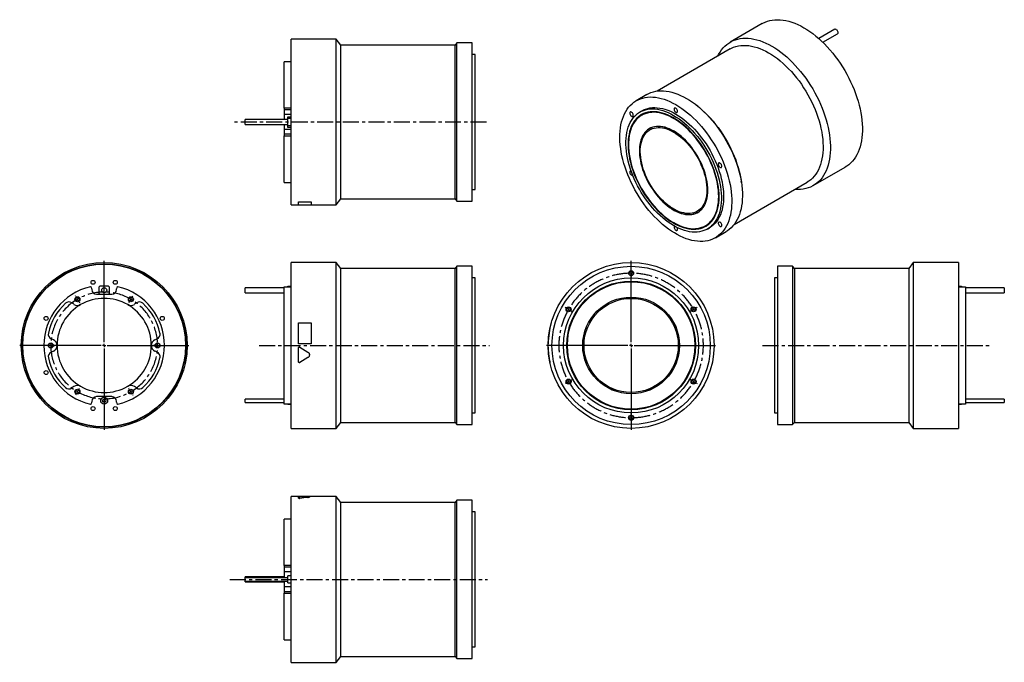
# Model space of a CAD drawing. Extents: x 74 to 1641, y 77 to 1100.
import ezdxf

# ---------------------------------------------------------------- set-up
doc = ezdxf.new("R2010")
doc.units = 0
doc.header["$LTSCALE"] = 2
doc.header["$MEASUREMENT"] = 0
doc.linetypes.add('CENTERX2', pattern=[20.32, 12.7, -2.54, 2.54, -2.54])
doc.layers.get('0').update_dxf_attribs({"linetype": 'CONTINUOUS'})

# ---------------------------------------------------------------- blocks, each defined once
blk = doc.blocks.new('SW_CENTERMARKSYMBOL_0')
at = {"color": 0, "linetype": 'Continuous'}
for p, q in [((0, 5), (0, 134.5)), ((-5, 0), (-134.5, 0)), ((0, 0), (-2.5, 0)), ((0, 0), (0, 2.5)), ((0, 0), (0, -2.5)), ((0, 0), (2.5, 0)), ((5, 0), (134.5, 0)), ((0, -5), (0, -134.5))]:
    blk.add_line(p, q, dxfattribs=at)
blk = doc.blocks.new('SW_CENTERMARKSYMBOL_1')
at = {"color": 6, "linetype": 'Continuous'}
for p, q in [((-2.5, 4.3), (-3.2, 5.6)), ((0, 0), (-1.2, 2.2)), ((0, 0), (1.2, -2.2)), ((85, 0), (83.8, -2.2)), ((85, 0), (86.2, 2.2)), ((87.5, 4.3), (88.3, 5.6)), ((2.5, -4.3), (3.2, -5.6)), ((82.5, -4.3), (81.8, -5.6)), ((-47.5, -73.6), (-49, -73.6)), ((-42.5, -73.6), (-45, -73.6)), ((-42.5, -73.6), (-40, -73.6)), ((-37.5, -73.6), (-36, -73.6)), ((122.5, -73.6), (121, -73.6)), ((127.5, -73.6), (125, -73.6)), ((127.5, -73.6), (130, -73.6)), ((132.5, -73.6), (134, -73.6)), ((-2.5, -151.6), (-3.2, -152.9)), ((0, -147.2), (-1.2, -149.4)), ((0, -147.2), (1.2, -145.1)), ((2.5, -142.9), (3.2, -141.6)), ((82.5, -142.9), (81.8, -141.6)), ((85, -147.2), (83.8, -145.1)), ((85, -147.2), (86.2, -149.4)), ((87.5, -151.6), (88.3, -152.9))]:
    blk.add_line(p, q, dxfattribs=at)
for start, end in [(118.3148, 120), (60, 61.6852), (120, 121.6852), (58.3148, 60), (178.3148, 180), (180, 181.6852), (0, 1.6852), (358.3148, 0), (238.3148, 240), (240, 241.6852), (298.3148, 300), (300, 301.6852)]:
    blk.add_arc((42.5, -73.6), 85, start, end, dxfattribs=at)
at = {"color": 6, "linetype": 'CENTERX2'}
for start, end in [(63.3703, 116.6297), (123.3703, 176.6297), (3.3703, 56.6297), (183.3703, 236.6297), (303.3703, 356.6297), (243.3703, 296.6297)]:
    blk.add_arc((42.5, -73.6), 85, start, end, dxfattribs=at)
blk = doc.blocks.new('SW_CENTERMARKSYMBOL_5')
at = {"color": 0, "linetype": 'Continuous'}
for p, q in [((0, 5), (0, 134.5)), ((-5, 0), (-134.5, 0)), ((0, 0), (-2.5, 0)), ((0, 0), (0, 2.5)), ((0, 0), (0, -2.5)), ((0, 0), (2.5, 0)), ((5, 0), (134.5, 0)), ((0, -5), (0, -134.5))]:
    blk.add_line(p, q, dxfattribs=at)
blk = doc.blocks.new('SW_CENTERMARKSYMBOL_6')
at = {"color": 6, "linetype": 'Continuous'}
for p, q in [((0, 5), (0, 6.5)), ((0, 0), (0, 2.5)), ((0, 0), (0, -2.5)), ((0, -5), (0, -6.5)), ((-103.9, -55), (-105.2, -54.2)), ((-99.6, -57.5), (-101.8, -56.2)), ((-99.6, -57.5), (-97.4, -58.8)), ((-95.3, -60), (-94, -60.8)), ((95.3, -60), (94, -60.8)), ((99.6, -57.5), (97.4, -58.8)), ((99.6, -57.5), (101.8, -56.2)), ((103.9, -55), (105.2, -54.2)), ((-99.6, -172.5), (-97.4, -171.2)), ((-95.3, -170), (-94, -169.2)), ((95.3, -170), (94, -169.2)), ((99.6, -172.5), (97.4, -171.2)), ((-103.9, -175), (-105.2, -175.8)), ((-99.6, -172.5), (-101.8, -173.8)), ((99.6, -172.5), (101.8, -173.8)), ((103.9, -175), (105.2, -175.8)), ((0, -225), (0, -223.5)), ((0, -230), (0, -227.5)), ((0, -230), (0, -232.5)), ((0, -235), (0, -236.5))]:
    blk.add_line(p, q, dxfattribs=at)
for start, end in [(90, 91.2456), (88.7544, 90), (150, 151.2456), (148.7544, 150), (30, 31.2456), (28.7544, 30), (208.7544, 210), (330, 331.2456), (210, 211.2456), (328.7544, 330), (268.7544, 270), (270, 271.2456)]:
    blk.add_arc((0, -115), 115, start, end, dxfattribs=at)
at = {"color": 6, "linetype": 'CENTERX2'}
for start, end in [(92.4911, 147.5089), (32.4911, 87.5089), (152.4911, 207.5089), (332.4911, 27.5089), (212.4911, 267.5089), (272.4911, 327.5089)]:
    blk.add_arc((0, -115), 115, start, end, dxfattribs=at)

msp = doc.modelspace()

# ---------------------------------------------------------------- linework, layer by layer
at = {"color": 7, "linetype": 'Continuous'}
for p, q in [((1256.3, 1093.6), (1205.4, 1064.2)), ((1371.9, 1084.4), (1346.3, 1069.6)), ((578.3, 1068.8), (506.3, 1068.8)), ((506.3, 936.8), (506.3, 1068.8)), ((585.3, 1059.3), (578.3, 1068.8)), ((578.3, 936.8), (578.3, 1068.8)), ((1352.4, 1063.9), (1375.9, 1077.4)), ((767.3, 1059.3), (585.3, 1059.3)), ((585.3, 936.8), (585.3, 1059.3)), ((770.3, 1062.8), (767.3, 1059.3)), ((767.3, 936.8), (767.3, 1059.3)), ((794.3, 1062.8), (770.3, 1062.8)), ((770.3, 936.8), (770.3, 1062.8)), ((794.3, 936.8), (794.3, 1062.8)), ((1205.2, 1053.1), (1089.1, 986.1)), ((799.3, 1044.3), (794.3, 1044.3)), ((799.3, 936.8), (799.3, 1044.3)), ((506.3, 1032.8), (495.3, 1032.8)), ((495.3, 958.7), (495.3, 1032.8)), ((1072.6, 980.6), (1055.6, 970.8)), ((506.3, 958.7), (495.3, 958.7)), ((495.3, 958.7), (495.3, 956.3)), ((506.3, 956.3), (495.3, 956.3)), ((495.3, 956.3), (495.3, 948.8)), ((1153.7, 961.8), (1152, 963.2)), ((501.3, 940.8), (433.3, 940.8)), ((433.3, 936.8), (433.3, 940.8)), ((506.3, 948.8), (495.3, 948.8)), ((495.3, 948.8), (495.3, 940.8)), ((501.3, 945.3), (506.3, 945.3)), ((501.3, 942.3), (501.3, 945.3)), ((506.3, 942.3), (501.3, 942.3)), ((501.3, 931.3), (501.3, 942.3)), ((1064.9, 954.8), (1061.4, 952.7)), ((1065.1, 948), (1064.4, 947.5)), ((433.3, 932.8), (433.3, 936.8)), ((433.3, 932.8), (501.3, 932.8)), ((495.3, 932.8), (495.3, 924.8)), ((506.3, 924.8), (495.3, 924.8)), ((495.3, 924.8), (495.3, 917.3)), ((501.3, 931.3), (506.3, 931.3)), ((501.3, 928.3), (501.3, 931.3)), ((506.3, 928.3), (501.3, 928.3)), ((506.3, 804.8), (506.3, 936.8)), ((578.3, 804.8), (578.3, 936.8)), ((585.3, 814.3), (585.3, 936.8)), ((767.3, 814.3), (767.3, 936.8)), ((770.3, 810.8), (770.3, 936.8)), ((794.3, 810.8), (794.3, 936.8)), ((799.3, 829.3), (799.3, 936.8)), ((1077.4, 926.6), (1076.7, 926.2)), ((506.3, 917.3), (495.3, 917.3)), ((495.3, 917.3), (495.3, 914.8)), ((495.3, 914.8), (506.3, 914.8)), ((495.3, 840.8), (495.3, 914.8)), ((1337.4, 835.5), (1388.3, 864.9)), ((495.3, 840.8), (506.3, 840.8)), ((1211.6, 773.9), (1327.7, 840.9)), ((1223.2, 839.8), (1222.9, 841.9)), ((794.3, 829.3), (799.3, 829.3)), ((506.3, 804.8), (518.3, 804.8)), ((518.3, 809.8), (538.3, 809.8)), ((518.3, 809.8), (518.3, 809.7)), ((518.3, 804.7), (518.3, 809.7)), ((518.3, 809.7), (538.3, 809.7)), ((538.3, 804.7), (518.3, 804.7)), ((538.3, 809.8), (538.3, 809.7)), ((538.3, 809.7), (538.3, 804.7)), ((538.3, 804.8), (578.3, 804.8)), ((578.3, 804.8), (585.3, 814.3)), ((585.3, 814.3), (767.3, 814.3)), ((767.3, 814.3), (770.3, 810.8)), ((770.3, 810.8), (794.3, 810.8)), ((1153.6, 793), (1154.3, 793.5)), ((1165.8, 771.7), (1166.6, 772.1)), ((1168.8, 766.5), (1172.4, 768.6)), ((1181.6, 752.6), (1198.6, 762.4)), ((578.3, 713.1), (506.3, 713.1)), ((506.3, 449.1), (506.3, 713.1)), ((585.3, 703.6), (578.3, 713.1)), ((578.3, 449.1), (578.3, 713.1)), ((770.3, 707.1), (767.3, 703.6)), ((794.3, 707.1), (770.3, 707.1)), ((770.3, 455.1), (770.3, 707.1)), ((794.3, 455.1), (794.3, 707.1)), ((1304.5, 707.1), (1280.5, 707.1)), ((1280.5, 707.1), (1280.5, 455.1)), ((1307.5, 703.6), (1304.5, 707.1)), ((1304.5, 707.1), (1304.5, 455.1)), ((1496.5, 713.1), (1489.5, 703.6)), ((1568.5, 713.1), (1496.5, 713.1)), ((1496.5, 713.1), (1496.5, 449.1)), ((1568.5, 713.1), (1568.5, 449.1)), ((767.3, 703.6), (585.3, 703.6)), ((585.3, 458.6), (585.3, 703.6)), ((767.3, 458.6), (767.3, 703.6)), ((1489.5, 703.6), (1307.5, 703.6)), ((1307.5, 703.6), (1307.5, 458.6)), ((1489.5, 703.6), (1489.5, 458.6)), ((214.3, 675.6), (203.3, 675.6)), ((495.3, 674.6), (506.3, 674.6)), ((495.3, 487.7), (495.3, 674.6)), ((501.3, 675.6), (506.3, 675.6)), ((501.3, 674.6), (501.3, 675.6)), ((799.3, 688.6), (794.3, 688.6)), ((799.3, 473.6), (799.3, 688.6)), ((1280.5, 688.6), (1275.5, 688.6)), ((1275.5, 688.6), (1275.5, 473.6)), ((1568.5, 675.6), (1573.5, 675.6)), ((1568.5, 674.6), (1579.5, 674.6)), ((1573.5, 675.6), (1573.5, 674.6)), ((1579.5, 674.6), (1579.5, 487.7)), ((189.3, 671.2), (189.3, 670.1)), ((196.8, 662.6), (220.8, 662.6)), ((200.3, 672.6), (200.3, 665.6)), ((217.3, 665.6), (217.3, 672.6)), ((228.3, 670.1), (228.3, 671.2)), ((495.3, 673.1), (433.3, 673.1)), ((433.3, 665.1), (433.3, 673.1)), ((433.3, 665.1), (495.3, 665.1)), ((1641.5, 673.1), (1579.5, 673.1)), ((1579.5, 665.1), (1641.5, 665.1)), ((1641.5, 673.1), (1641.5, 665.1)), ((160.5, 646.6), (157.4, 648.8)), ((260.3, 648.8), (257.1, 646.6)), ((335.8, 617.1), (335.9, 617.1)), ((518.3, 583.6), (518.3, 617.1)), ((518.3, 617.1), (538.3, 617.1)), ((538.3, 617.1), (538.3, 583.6)), ((920.5, 617.1), (920.4, 617.1)), ((128, 590.2), (124.5, 591.8)), ((293.2, 591.8), (289.7, 590.2)), ((340.8, 583.6), (340.9, 583.6)), ((538.3, 583.6), (518.3, 583.6)), ((538.3, 583.6), (518.3, 583.6)), ((518.3, 583.6), (518.3, 583.6)), ((538.3, 583.6), (538.3, 583.6)), ((915.5, 583.6), (915.4, 583.6)), ((128, 572), (124.5, 570.4)), ((293.2, 570.4), (289.7, 572)), ((340.8, 577.4), (340.9, 577.4)), ((518.3, 577.4), (518.3, 577.4)), ((518.3, 554.8), (518.3, 577.4)), ((520.1, 578.4), (520.1, 578.4)), ((520.1, 578.4), (533.1, 570.5)), ((520.1, 578.4), (533.1, 570.5)), ((533.1, 570.5), (533.1, 570.5)), ((915.5, 578.4), (915.4, 578.4)), ((915.9, 570.5), (915.8, 570.5)), ((338.2, 554.8), (338.3, 554.8)), ((533.1, 561.8), (520.1, 553.8)), ((916.9, 561.8), (916.8, 561.8)), ((918.3, 553.8), (918.2, 553.8)), ((160.5, 515.7), (157.4, 513.4)), ((260.3, 513.4), (257.1, 515.7)), ((189.3, 492.1), (189.3, 491)), ((220.8, 499.6), (196.8, 499.6)), ((228.3, 491), (228.3, 492.1)), ((495.3, 495.8), (433.3, 495.8)), ((433.3, 490.5), (433.3, 495.8)), ((433.3, 490.5), (495.3, 490.5)), ((506.3, 487.7), (495.3, 487.7)), ((501.3, 487.6), (501.3, 487.7)), ((501.3, 487.6), (506.3, 487.6)), ((1579.5, 487.7), (1568.5, 487.7)), ((1568.5, 487.6), (1573.5, 487.6)), ((1573.5, 487.7), (1573.5, 487.6)), ((1641.5, 495.8), (1579.5, 495.8)), ((1579.5, 490.5), (1641.5, 490.5)), ((1641.5, 495.8), (1641.5, 490.5)), ((794.3, 473.6), (799.3, 473.6)), ((1275.5, 473.6), (1280.5, 473.6)), ((578.3, 449.1), (585.3, 458.6)), ((585.3, 458.6), (767.3, 458.6)), ((767.3, 458.6), (770.3, 455.1)), ((770.3, 455.1), (794.3, 455.1)), ((1280.5, 455.1), (1304.5, 455.1)), ((1304.5, 455.1), (1307.5, 458.6)), ((1307.5, 458.6), (1489.5, 458.6)), ((1489.5, 458.6), (1496.5, 449.1)), ((506.3, 449.1), (578.3, 449.1)), ((1496.5, 449.1), (1568.5, 449.1)), ((518.3, 340.6), (506.3, 340.6)), ((506.3, 76.6), (506.3, 340.6)), ((518.3, 338.1), (518.3, 340.7)), ((538.3, 340.7), (518.3, 340.7)), ((518.3, 338), (518.3, 338.1)), ((520.1, 337.8), (520.1, 337.9)), ((578.3, 340.6), (524.1, 340.6)), ((533.1, 339.2), (533.1, 339.3)), ((538.3, 340.6), (538.3, 340.7)), ((585.3, 331.1), (578.3, 340.6)), ((578.3, 76.6), (578.3, 340.6)), ((767.3, 331.1), (585.3, 331.1)), ((585.3, 86.1), (585.3, 331.1)), ((770.3, 334.6), (767.3, 331.1)), ((767.3, 86.1), (767.3, 331.1)), ((794.3, 334.6), (770.3, 334.6)), ((770.3, 82.6), (770.3, 334.6)), ((794.3, 82.6), (794.3, 334.6)), ((799.3, 316.1), (794.3, 316.1)), ((799.3, 101.1), (799.3, 316.1)), ((506.3, 304.6), (495.3, 304.6)), ((495.3, 230.6), (495.3, 304.6)), ((506.3, 230.6), (495.3, 230.6)), ((495.3, 230.6), (495.3, 228.1)), ((506.3, 228.1), (495.3, 228.1)), ((495.3, 228.1), (495.3, 220.6)), ((506.3, 220.6), (495.3, 220.6)), ((495.3, 220.6), (495.3, 211.3)), ((495.3, 212.6), (433.3, 212.6)), ((433.3, 211.3), (433.3, 212.6)), ((501.3, 211.3), (433.3, 211.3)), ((433.3, 206), (433.3, 211.3)), ((433.3, 206), (501.3, 206)), ((433.3, 204.6), (433.3, 206)), ((433.3, 204.6), (495.3, 204.6)), ((495.3, 206), (495.3, 196.6)), ((506.3, 214.1), (501.3, 214.1)), ((501.3, 203.1), (501.3, 214.1)), ((506.3, 196.6), (495.3, 196.6)), ((495.3, 196.6), (495.3, 189.1)), ((506.3, 189.1), (495.3, 189.1)), ((495.3, 189.1), (495.3, 186.7)), ((501.3, 203.1), (506.3, 203.1)), ((495.3, 112.6), (495.3, 186.7)), ((495.3, 186.7), (506.3, 186.7)), ((495.3, 112.6), (506.3, 112.6)), ((794.3, 101.1), (799.3, 101.1)), ((578.3, 76.6), (585.3, 86.1)), ((585.3, 86.1), (767.3, 86.1)), ((767.3, 86.1), (770.3, 82.6)), ((770.3, 82.6), (794.3, 82.6)), ((506.3, 76.6), (578.3, 76.6))]:
    msp.add_line(p, q, dxfattribs=at)
at = {"color": 6, "linetype": 'CENTERX2'}
for p, q in [((817.3, 936.8), (413.9, 936.8)), ((455.4, 581.1), (822.2, 581.1)), ((1256.7, 581.1), (1621.8, 581.1)), ((409, 208.6), (819.1, 208.6))]:
    msp.add_line(p, q, dxfattribs=at)
at = {"color": 7, "linetype": 'Continuous'}
for points in [[(1256.3, 1093.6), (1257.1, 1094), (1260.7, 1095.8), (1264.4, 1097.2), (1268.2, 1098.3), (1272.2, 1099.1), (1276.3, 1099.6), (1280.6, 1099.7), (1284.9, 1099.6), (1289.4, 1099.1), (1293.9, 1098.3), (1298.5, 1097.2), (1303.2, 1095.8), (1307.9, 1094), (1312.7, 1092), (1317.5, 1089.7), (1322.3, 1087)], [(1322.3, 1087), (1327.1, 1084.1), (1331.9, 1080.9), (1336.6, 1077.5), (1341.4, 1073.7), (1346.1, 1069.8), (1350.7, 1065.5), (1355.2, 1061.1), (1359.7, 1056.4), (1364, 1051.6), (1368.3, 1046.5), (1372.4, 1041.3), (1376.4, 1035.9), (1380.2, 1030.3), (1383.9, 1024.6), (1387.4, 1018.8), (1390.8, 1012.9), (1394, 1006.9), (1396.9, 1000.8), (1399.7, 994.7), (1402.3, 988.5), (1404.7, 982.3), (1406.8, 976.1), (1408.7, 969.9), (1410.4, 963.8), (1411.9, 957.6), (1413.1, 951.6), (1414.1, 945.6), (1414.9, 939.6), (1415.3, 933.8), (1415.6, 928.2), (1415.6, 922.6), (1415.3, 917.2), (1414.9, 912), (1414.1, 906.9), (1413.1, 902), (1411.9, 897.4), (1410.4, 892.9), (1408.7, 888.7), (1406.8, 884.8), (1404.7, 881), (1402.3, 877.6), (1399.7, 874.4), (1396.9, 871.5), (1394, 868.8), (1390.8, 866.5), (1388.3, 864.9)], [(1373.9, 1084.2), (1374.7, 1083.5), (1375.5, 1082.7), (1376.1, 1081.7), (1376.5, 1080.6), (1376.7, 1079.5), (1376.7, 1078.6), (1376.4, 1077.9), (1375.9, 1077.4)], [(1185.5, 1041.8), (1186.8, 1044.3), (1189, 1048.1), (1191.4, 1051.5), (1193.9, 1054.7), (1196.7, 1057.6), (1199.7, 1060.3), (1202.9, 1062.6), (1206.2, 1064.7), (1209.8, 1066.4), (1213.4, 1067.8), (1217.3, 1068.9), (1221.3, 1069.7), (1225.4, 1070.2), (1229.6, 1070.4), (1234, 1070.2), (1238.4, 1069.7), (1243, 1068.9), (1247.6, 1067.8), (1252.3, 1066.4), (1257, 1064.6), (1261.8, 1062.6), (1266.6, 1060.3), (1271.4, 1057.6)], [(1205.2, 1053.1), (1207.3, 1054.2), (1210.7, 1055.8), (1214.4, 1057), (1218.2, 1057.9), (1222.1, 1058.5), (1226.2, 1058.8), (1230.3, 1058.8), (1234.6, 1058.4), (1239, 1057.7), (1243.4, 1056.7), (1248, 1055.4), (1252.5, 1053.7), (1257.1, 1051.8), (1261.8, 1049.6), (1266.4, 1047)], [(1271.4, 1057.6), (1276.2, 1054.7), (1281, 1051.5), (1285.7, 1048.1), (1290.5, 1044.3), (1295.1, 1040.4), (1299.8, 1036.1), (1304.3, 1031.7), (1308.8, 1027), (1313.1, 1022.2), (1317.3, 1017.1), (1321.5, 1011.9), (1325.5, 1006.5), (1329.3, 1000.9), (1333, 995.2), (1336.5, 989.4), (1339.9, 983.5), (1343, 977.5), (1346, 971.4), (1348.8, 965.3), (1351.4, 959.1), (1353.8, 952.9), (1355.9, 946.7), (1357.8, 940.5), (1359.5, 934.4), (1361, 928.2), (1362.2, 922.2), (1363.2, 916.2), (1363.9, 910.3), (1364.4, 904.5), (1364.7, 898.8), (1364.7, 893.2), (1364.4, 887.8), (1363.9, 882.6), (1363.2, 877.5), (1362.2, 872.7), (1361, 868), (1359.5, 863.6), (1357.8, 859.3), (1355.9, 855.4), (1353.8, 851.6), (1351.4, 848.2), (1348.8, 845), (1346, 842.1), (1343, 839.4), (1339.9, 837.1), (1336.5, 835.1), (1333, 833.3), (1329.3, 831.9), (1325.5, 830.8), (1321.5, 830), (1317.3, 829.5), (1313.1, 829.4), (1308.8, 829.5), (1308, 829.6)], [(1266.4, 1047), (1271.1, 1044.2), (1275.7, 1041.1), (1280.3, 1037.7), (1284.9, 1034.1), (1289.4, 1030.2), (1293.9, 1026), (1298.2, 1021.7), (1302.5, 1017.1), (1306.7, 1012.3), (1310.7, 1007.4), (1314.7, 1002.2), (1318.5, 996.9), (1322.1, 991.5), (1325.6, 985.9), (1328.9, 980.2), (1332, 974.4), (1335, 968.6), (1337.7, 962.7), (1340.3, 956.7), (1342.6, 950.7), (1344.7, 944.7), (1346.6, 938.7), (1348.2, 932.7), (1349.6, 926.8), (1350.8, 920.9), (1351.7, 915.1), (1352.4, 909.4), (1352.8, 903.8), (1353, 898.3), (1353, 893), (1352.7, 887.8), (1352.1, 882.8), (1351.3, 878), (1350.2, 873.4), (1348.9, 869), (1347.4, 864.8), (1345.7, 860.8), (1343.7, 857.1), (1341.4, 853.7), (1339, 850.5), (1336.4, 847.6), (1333.5, 845), (1330.5, 842.7), (1327.7, 840.9)], [(1118.6, 964.6), (1123.3, 961.7), (1128, 958.6), (1132.7, 955.2), (1137.3, 951.5), (1141.9, 947.6), (1146.4, 943.4), (1150.8, 939), (1155.2, 934.4), (1159.4, 929.6), (1163.5, 924.6), (1167.5, 919.5), (1171.4, 914.1), (1175.1, 908.7), (1178.7, 903.1), (1182.1, 897.3), (1185.3, 891.5), (1188.3, 885.6), (1191.1, 879.6), (1193.8, 873.6), (1196.2, 867.6), (1198.4, 861.5), (1200.4, 855.4), (1202.1, 849.4), (1203.7, 843.4), (1204.9, 837.4), (1206, 831.5), (1206.8, 825.7), (1207.4, 820), (1207.7, 814.4), (1207.7, 808.9), (1207.5, 803.6), (1207.1, 798.4), (1206.4, 793.4), (1205.5, 788.6), (1204.3, 784.1), (1202.9, 779.7), (1201.3, 775.5), (1199.4, 771.6), (1197.3, 768), (1195, 764.6), (1192.5, 761.5), (1189.7, 758.6), (1186.8, 756.1), (1183.7, 753.8), (1180.4, 751.9), (1176.9, 750.2), (1173.3, 748.9), (1169.5, 747.8), (1165.5, 747.1), (1161.5, 746.7), (1157.3, 746.7), (1153, 746.9), (1148.6, 747.5), (1144.2, 748.4), (1139.6, 749.6), (1135, 751.1), (1130.4, 752.9), (1125.7, 755.1), (1121, 757.5), (1116.3, 760.2), (1111.6, 763.2), (1106.9, 766.5), (1102.3, 770), (1097.7, 773.8), (1093.1, 777.8), (1088.7, 782.1), (1084.3, 786.6), (1080, 791.3), (1075.8, 796.2), (1071.7, 801.3), (1067.8, 806.5), (1064, 811.9), (1060.4, 817.5), (1056.9, 823.1), (1053.6, 828.9), (1050.5, 834.8), (1047.5, 840.7), (1044.8, 846.7), (1042.3, 852.8), (1040, 858.8), (1037.9, 864.9), (1036, 871), (1034.4, 877), (1032.9, 883), (1031.8, 888.9), (1030.9, 894.8), (1030.2, 900.6), (1029.7, 906.2), (1029.6, 911.8), (1029.6, 917.1), (1029.9, 922.4), (1030.5, 927.5), (1031.3, 932.3), (1032.3, 937), (1033.6, 941.5), (1035.1, 945.8), (1036.9, 949.8), (1038.9, 953.6), (1041.1, 957.1), (1043.5, 960.4), (1046.1, 963.3), (1049, 966), (1052, 968.4), (1055.2, 970.6), (1058.6, 972.4), (1062.2, 973.9), (1065.9, 975), (1069.8, 975.9), (1073.8, 976.5), (1077.9, 976.7), (1082.1, 976.6), (1086.5, 976.2), (1090.9, 975.5), (1095.4, 974.4), (1100, 973.1), (1104.6, 971.4), (1109.2, 969.4), (1113.9, 967.1), (1118.6, 964.6)], [(1072.6, 980.6), (1075.6, 982.2), (1079.1, 983.7), (1082.9, 984.8), (1086.7, 985.7), (1090.7, 986.3), (1094.8, 986.5), (1099.1, 986.4), (1103.4, 986), (1107.9, 985.3), (1112.4, 984.2), (1116.9, 982.9), (1121.6, 981.2), (1126.2, 979.2), (1130.9, 976.9), (1135.6, 974.4)], [(1135.6, 974.4), (1140.3, 971.5), (1145, 968.4), (1149.7, 965), (1154.3, 961.3), (1158.9, 957.4), (1163.4, 953.2), (1167.8, 948.8), (1172.1, 944.2), (1176.4, 939.4), (1180.5, 934.4), (1184.5, 929.3), (1188.4, 923.9), (1192.1, 918.5), (1195.6, 912.9), (1199, 907.1), (1202.2, 901.3), (1205.3, 895.4), (1208.1, 889.4), (1210.7, 883.4), (1213.2, 877.4), (1215.4, 871.3), (1217.3, 865.2), (1219.1, 859.2), (1220.6, 853.2), (1221.9, 847.2), (1223, 841.3), (1223.8, 835.5), (1224.3, 829.8), (1224.6, 824.2), (1224.7, 818.7), (1224.5, 813.4), (1224.1, 808.2), (1223.4, 803.2), (1222.5, 798.4), (1221.3, 793.9), (1219.9, 789.5), (1218.3, 785.3), (1216.4, 781.4), (1214.3, 777.8), (1212, 774.4), (1209.4, 771.3), (1206.7, 768.4), (1203.8, 765.9), (1200.7, 763.6), (1198.6, 762.4)], [(1115.1, 947.4), (1119.4, 944.8), (1123.8, 941.8), (1128.1, 938.7), (1132.3, 935.2), (1136.5, 931.5), (1140.6, 927.6), (1144.7, 923.4), (1148.6, 919.1), (1152.5, 914.5), (1156.2, 909.8), (1159.8, 904.9), (1163.2, 899.8), (1166.5, 894.6), (1169.6, 889.3), (1172.6, 884), (1175.3, 878.5), (1177.9, 873), (1180.2, 867.4), (1182.3, 861.8), (1184.2, 856.2), (1185.9, 850.6), (1187.4, 845), (1188.6, 839.5), (1189.6, 834.1), (1190.3, 828.7), (1190.8, 823.4), (1191.1, 818.3), (1191.1, 813.3), (1190.8, 808.4), (1190.3, 803.7), (1189.6, 799.2), (1188.6, 794.9), (1187.4, 790.8), (1185.9, 786.9), (1184.2, 783.3), (1182.3, 779.9), (1180.2, 776.7), (1177.9, 773.9), (1175.3, 771.3), (1172.6, 769), (1169.6, 767), (1166.5, 765.3), (1163.2, 763.9), (1159.8, 762.8), (1156.2, 762.1), (1152.5, 761.6), (1148.6, 761.5), (1144.7, 761.7), (1140.6, 762.2), (1136.5, 763.1), (1132.3, 764.2), (1128.1, 765.7), (1123.8, 767.4), (1119.4, 769.5), (1115.1, 771.9), (1110.8, 774.5), (1106.4, 777.4), (1102.1, 780.6), (1097.9, 784.1), (1093.7, 787.8), (1089.6, 791.7), (1085.5, 795.9), (1081.6, 800.2), (1077.7, 804.8), (1074, 809.5), (1070.4, 814.4), (1067, 819.5), (1063.7, 824.6), (1060.6, 829.9), (1057.7, 835.3), (1054.9, 840.8), (1052.4, 846.3), (1050, 851.9), (1047.9, 857.5), (1046, 863.1), (1044.3, 868.7), (1042.8, 874.3), (1041.6, 879.8), (1040.6, 885.2), (1039.9, 890.6), (1039.4, 895.9), (1039.1, 901), (1039.1, 906), (1039.4, 910.9), (1039.9, 915.6), (1040.6, 920.1), (1041.6, 924.4), (1042.8, 928.5), (1044.3, 932.4), (1046, 936), (1047.9, 939.4), (1050, 942.5), (1052.4, 945.4), (1054.9, 948), (1057.7, 950.3), (1060.6, 952.3), (1063.7, 954), (1067, 955.4), (1070.4, 956.4), (1074, 957.2), (1077.7, 957.7), (1081.6, 957.8), (1085.5, 957.6), (1089.6, 957.1), (1093.7, 956.2), (1097.9, 955.1), (1102.1, 953.6), (1106.4, 951.8), (1110.8, 949.8), (1115.1, 947.4)], [(1064.9, 954.8), (1067.2, 956), (1070.5, 957.4), (1074, 958.5), (1077.5, 959.3), (1081.3, 959.7), (1085.1, 959.8), (1089, 959.6), (1093.1, 959.1), (1097.2, 958.3), (1101.4, 957.1), (1105.7, 955.7), (1110, 953.9), (1114.3, 951.8), (1118.6, 949.5)], [(1121.5, 954), (1121.3, 955), (1121, 956.1), (1120.4, 957.1), (1119.7, 958), (1118.9, 958.7), (1118, 959.1), (1117.2, 959.2), (1116.6, 959), (1116.1, 958.5), (1115.8, 957.7), (1115.8, 956.7), (1116.1, 955.6), (1116.6, 954.6), (1117.2, 953.6), (1118, 952.8), (1118.9, 952.2), (1119.7, 951.9), (1120.4, 952), (1121, 952.4), (1121.3, 953.1), (1121.5, 954)], [(1153.7, 961.8), (1156.2, 959.8), (1160.7, 955.9), (1165.2, 951.7), (1169.5, 947.4), (1173.8, 942.8), (1178, 938), (1182, 933.1), (1186, 927.9), (1189.8, 922.6), (1193.4, 917.2), (1196.9, 911.6), (1200.2, 905.9), (1203.3, 900.2), (1206.3, 894.3), (1209, 888.4), (1211.6, 882.4), (1213.9, 876.4), (1216, 870.4), (1217.9, 864.4), (1219.5, 858.4), (1220.9, 852.5), (1222.1, 846.6), (1222.9, 841.9)], [(1187.6, 817.8), (1187.5, 822.8), (1187.1, 827.9), (1186.5, 833.1), (1185.6, 838.4), (1184.5, 843.8), (1183.1, 849.3), (1181.5, 854.7), (1179.7, 860.2), (1177.7, 865.7), (1175.4, 871.2), (1173, 876.6), (1170.3, 882), (1167.5, 887.3), (1164.4, 892.5), (1161.2, 897.6), (1157.9, 902.5), (1154.4, 907.3), (1150.7, 912), (1147, 916.4), (1143.1, 920.7), (1139.1, 924.8), (1135.1, 928.6), (1130.9, 932.2), (1126.8, 935.5), (1122.5, 938.6), (1118.3, 941.4), (1114, 943.9), (1109.8, 946.2), (1105.6, 948.1), (1101.4, 949.8), (1097.2, 951.1), (1093.1, 952.1), (1089.1, 952.8), (1085.2, 953.1), (1081.3, 953.2), (1077.6, 952.9), (1074.1, 952.3), (1070.6, 951.4), (1067.3, 950.2), (1064.2, 948.6), (1061.3, 946.8), (1058.5, 944.6), (1056, 942.2), (1053.6, 939.4), (1051.5, 936.4), (1049.5, 933.2), (1047.8, 929.6), (1046.4, 925.9), (1045.1, 921.9), (1044.2, 917.7), (1043.4, 913.3), (1042.9, 908.7), (1042.7, 903.9), (1042.7, 899), (1042.9, 894), (1043.4, 888.8), (1044.2, 883.5), (1045.1, 878.2), (1046.4, 872.8), (1047.8, 867.3), (1049.5, 861.8), (1051.5, 856.3), (1053.6, 850.8), (1056, 845.4), (1058.5, 840), (1061.3, 834.6), (1064.2, 829.4), (1067.3, 824.3), (1070.6, 819.2), (1074.1, 814.3), (1077.6, 809.6), (1081.3, 805.1), (1085.2, 800.7), (1089.1, 796.5), (1093.1, 792.6), (1097.2, 788.9), (1101.4, 785.4), (1105.6, 782.2), (1109.8, 779.2), (1114, 776.6), (1118.3, 774.2), (1122.5, 772.1), (1126.8, 770.3), (1130.9, 768.8), (1135.1, 767.7), (1139.1, 766.8), (1143.1, 766.3), (1147, 766.1), (1150.7, 766.2), (1154.4, 766.6), (1157.9, 767.4), (1161.2, 768.5), (1164.4, 769.8), (1167.5, 771.5), (1170.3, 773.5), (1173, 775.8), (1175.4, 778.4), (1177.7, 781.3), (1179.7, 784.4), (1181.5, 787.8), (1183.1, 791.5), (1184.5, 795.4), (1185.6, 799.5), (1186.5, 803.8), (1187.1, 808.3), (1187.5, 813), (1187.6, 817.8)], [(1186.9, 818.2), (1186.7, 823.2), (1186.4, 828.3), (1185.7, 833.5), (1184.9, 838.8), (1183.7, 844.2), (1182.4, 849.7), (1180.8, 855.1), (1179, 860.6), (1176.9, 866.1), (1174.6, 871.6), (1172.2, 877), (1169.5, 882.4), (1166.6, 887.6), (1163.5, 892.8), (1160.3, 897.9), (1156.9, 902.8), (1153.4, 907.6), (1149.8, 912.2), (1146, 916.6), (1142.1, 920.9), (1138.1, 924.9), (1134, 928.7), (1129.9, 932.2), (1125.7, 935.5), (1121.5, 938.5), (1117.2, 941.3), (1113, 943.7), (1108.7, 945.9), (1104.5, 947.7), (1100.3, 949.3), (1096.2, 950.5), (1092.1, 951.4), (1088.1, 952), (1084.2, 952.3), (1080.5, 952.2), (1076.8, 951.8), (1073.3, 951.1), (1069.9, 950.1), (1066.7, 948.8), (1063.6, 947.1), (1060.7, 945.1), (1058.1, 942.9), (1055.6, 940.3), (1053.3, 937.5), (1051.3, 934.3), (1049.4, 931), (1047.8, 927.3), (1046.5, 923.5), (1045.3, 919.4), (1044.5, 915.1), (1043.8, 910.6), (1043.5, 905.9), (1043.3, 901.1), (1043.5, 896.1), (1043.8, 891), (1044.5, 885.8), (1045.3, 880.4), (1046.5, 875.1), (1047.8, 869.6), (1049.4, 864.1), (1051.3, 858.7), (1053.3, 853.2), (1055.6, 847.7), (1058.1, 842.3), (1060.7, 836.9), (1063.6, 831.6), (1066.7, 826.5), (1069.9, 821.4), (1073.3, 816.5), (1076.8, 811.7), (1080.5, 807.1), (1084.2, 802.6), (1088.1, 798.4), (1092.1, 794.4), (1096.2, 790.6), (1100.3, 787.1), (1104.5, 783.8), (1108.7, 780.8), (1113, 778), (1117.2, 775.6), (1121.5, 773.4), (1125.7, 771.6), (1129.9, 770), (1134, 768.8), (1138.1, 767.9), (1142.1, 767.3), (1146, 767), (1149.8, 767.1), (1153.4, 767.4), (1156.9, 768.1), (1160.3, 769.2), (1163.5, 770.5), (1166.6, 772.2), (1169.5, 774.2), (1172.2, 776.4), (1174.6, 779), (1176.9, 781.8), (1179, 784.9), (1180.8, 788.3), (1182.4, 791.9), (1183.7, 795.8), (1184.9, 799.9), (1185.7, 804.2), (1186.4, 808.7), (1186.7, 813.4), (1186.9, 818.2)], [(1064.2, 948.6), (1062, 947.2), (1059.2, 945), (1056.7, 942.6), (1054.3, 939.9), (1052.2, 936.8), (1050.2, 933.6), (1048.5, 930.1), (1047.1, 926.3), (1045.8, 922.3), (1044.9, 918.1), (1044.1, 913.7), (1043.6, 909.1), (1043.4, 904.3), (1043.3, 901.5)], [(1049.6, 951.3), (1048.8, 952.1), (1048, 952.7), (1047.2, 952.9), (1046.5, 952.9), (1045.9, 952.5), (1045.5, 951.8), (1045.4, 950.9), (1045.5, 949.9), (1045.9, 948.8), (1046.5, 947.8), (1047.2, 946.8), (1048, 946.2), (1048.8, 945.7), (1049.6, 945.6), (1050.3, 945.9), (1050.8, 946.4), (1051, 947.2), (1051, 948.2), (1050.8, 949.2), (1050.3, 950.3), (1049.6, 951.3)], [(1115.5, 943.1), (1113.7, 944.1), (1109.4, 946.3), (1105.2, 948.1), (1101, 949.7), (1096.9, 950.9), (1092.8, 951.8), (1088.8, 952.4), (1084.9, 952.7), (1081.2, 952.6), (1077.5, 952.2), (1074, 951.5), (1070.6, 950.5), (1067.4, 949.2), (1065.1, 948)], [(1118.6, 949.5), (1123, 946.8), (1127.3, 943.9), (1131.6, 940.7), (1135.9, 937.2), (1140.1, 933.5), (1144.2, 929.6), (1148.2, 925.5), (1152.2, 921.1), (1156, 916.5), (1159.7, 911.8), (1163.3, 906.9), (1166.8, 901.9), (1170, 896.7), (1173.2, 891.4), (1176.1, 886), (1178.8, 880.5), (1181.4, 875), (1183.7, 869.4), (1185.9, 863.8), (1187.8, 858.2), (1189.5, 852.6), (1190.9, 847.1), (1192.2, 841.6), (1193.1, 836.1), (1193.9, 830.7), (1194.4, 825.5), (1194.6, 820.3), (1194.6, 815.3), (1194.4, 810.4), (1193.9, 805.8), (1193.1, 801.2), (1192.2, 796.9), (1190.9, 792.8), (1189.5, 788.9), (1187.8, 785.3), (1185.9, 781.9), (1183.7, 778.8), (1181.4, 775.9), (1178.8, 773.3), (1176.1, 771), (1173.2, 769), (1172.4, 768.6)], [(1169.6, 828.2), (1169.4, 832.5), (1169.1, 837), (1168.4, 841.5), (1167.6, 846.1), (1166.5, 850.8), (1165.1, 855.6), (1163.6, 860.3), (1161.8, 865), (1159.8, 869.8), (1157.6, 874.4), (1155.2, 879), (1152.6, 883.6), (1149.9, 888), (1147, 892.2), (1143.9, 896.4), (1140.7, 900.3), (1137.4, 904.1), (1134, 907.7), (1130.5, 911), (1127, 914.2), (1123.3, 917), (1119.7, 919.6), (1116, 922), (1112.3, 924), (1108.7, 925.8), (1105, 927.2), (1101.5, 928.4), (1097.9, 929.2), (1094.5, 929.7), (1091.1, 929.9), (1087.9, 929.8), (1084.8, 929.4), (1081.8, 928.6), (1078.9, 927.5), (1076.3, 926.1), (1073.8, 924.4), (1071.5, 922.5), (1069.4, 920.2), (1067.5, 917.6), (1065.8, 914.8), (1064.4, 911.8), (1063.2, 908.5), (1062.2, 904.9), (1061.4, 901.2), (1060.9, 897.3), (1060.7, 893.2), (1060.7, 888.9), (1060.9, 884.6), (1061.4, 880.1), (1062.2, 875.5), (1063.2, 870.8), (1064.4, 866.1), (1065.8, 861.4), (1067.5, 856.6), (1069.4, 851.9), (1071.5, 847.2), (1073.8, 842.5), (1076.3, 838), (1078.9, 833.5), (1081.8, 829.2), (1084.8, 825), (1087.9, 820.9), (1091.1, 817), (1094.5, 813.4), (1097.9, 809.9), (1101.5, 806.7), (1105, 803.7), (1108.7, 800.9), (1112.3, 798.4), (1116, 796.2), (1119.7, 794.3), (1123.3, 792.7), (1127, 791.4), (1130.5, 790.4), (1134, 789.8), (1137.4, 789.4), (1140.7, 789.4), (1143.9, 789.7), (1147, 790.3), (1149.9, 791.2), (1152.6, 792.4), (1155.2, 794), (1157.6, 795.8), (1159.8, 797.9), (1161.8, 800.3), (1163.6, 803), (1165.1, 806), (1166.5, 809.1), (1167.6, 812.6), (1168.4, 816.2), (1169.1, 820), (1169.4, 824), (1169.6, 828.2)], [(1169.5, 828.3), (1169.4, 832.6), (1169, 837), (1168.4, 841.5), (1167.5, 846.2), (1166.4, 850.8), (1165.1, 855.6), (1163.5, 860.3), (1161.7, 865), (1159.7, 869.7), (1157.5, 874.4), (1155.1, 879), (1152.6, 883.5), (1149.8, 887.9), (1146.9, 892.2), (1143.9, 896.3), (1140.7, 900.3), (1137.4, 904.1), (1134, 907.6), (1130.5, 911), (1126.9, 914.1), (1123.3, 917), (1119.7, 919.6), (1116, 921.9), (1112.3, 923.9), (1108.7, 925.7), (1105.1, 927.2), (1101.5, 928.3), (1098, 929.1), (1094.5, 929.6), (1091.2, 929.8), (1087.9, 929.7), (1084.8, 929.3), (1081.8, 928.5), (1079, 927.4), (1076.3, 926), (1073.8, 924.4), (1071.5, 922.4), (1069.4, 920.1), (1067.6, 917.6), (1065.9, 914.8), (1064.4, 911.7), (1063.2, 908.4), (1062.2, 904.9), (1061.5, 901.1), (1061, 897.2), (1060.8, 893.1), (1060.8, 888.9), (1061, 884.5), (1061.5, 880), (1062.2, 875.4), (1063.2, 870.8), (1064.4, 866.1), (1065.9, 861.4), (1067.6, 856.6), (1069.4, 851.9), (1071.5, 847.2), (1073.8, 842.6), (1076.3, 838), (1079, 833.5), (1081.8, 829.2), (1084.8, 825), (1087.9, 821), (1091.2, 817.1), (1094.5, 813.4), (1098, 810), (1101.5, 806.7), (1105.1, 803.7), (1108.7, 801), (1112.3, 798.5), (1116, 796.3), (1119.7, 794.4), (1123.3, 792.8), (1126.9, 791.5), (1130.5, 790.5), (1134, 789.9), (1137.4, 789.5), (1140.7, 789.5), (1143.9, 789.7), (1146.9, 790.4), (1149.8, 791.3), (1152.6, 792.5), (1155.1, 794), (1157.5, 795.9), (1159.7, 798), (1161.7, 800.4), (1163.5, 803.1), (1165.1, 806), (1166.4, 809.2), (1167.5, 812.6), (1168.4, 816.3), (1169, 820.1), (1169.4, 824.1), (1169.5, 828.3)], [(1115.1, 920.9), (1118.8, 918.6), (1122.4, 916.1), (1126, 913.3), (1129.6, 910.2), (1133.1, 906.9), (1136.5, 903.4), (1139.7, 899.6), (1142.9, 895.7), (1146, 891.6), (1148.9, 887.4), (1151.6, 883), (1154.2, 878.5), (1156.6, 873.9), (1158.7, 869.2), (1160.7, 864.5), (1162.5, 859.8), (1164, 855.1), (1165.3, 850.4), (1166.4, 845.7), (1167.2, 841.1), (1167.7, 836.6), (1168.1, 832.2), (1168.1, 828), (1167.9, 823.9), (1167.5, 819.9), (1166.8, 816.2), (1165.9, 812.6), (1164.7, 809.3), (1163.3, 806.2), (1161.6, 803.4), (1159.8, 800.8), (1157.7, 798.6), (1155.4, 796.6), (1152.9, 794.9), (1150.3, 793.5), (1147.4, 792.4), (1144.5, 791.7), (1141.4, 791.3), (1138.1, 791.2), (1134.8, 791.4), (1131.3, 792), (1127.8, 792.9), (1124.2, 794.1), (1120.6, 795.6), (1116.9, 797.4), (1113.3, 799.5), (1109.6, 801.9), (1106, 804.6), (1102.4, 807.5), (1098.9, 810.7), (1095.4, 814.1), (1092.1, 817.7), (1088.9, 821.6), (1085.7, 825.6), (1082.8, 829.8), (1079.9, 834.1), (1077.3, 838.5), (1074.8, 843.1), (1072.5, 847.7), (1070.4, 852.4), (1068.6, 857.1), (1066.9, 861.8), (1065.5, 866.6), (1064.3, 871.2), (1063.4, 875.9), (1062.7, 880.4), (1062.3, 884.9), (1062.1, 889.2), (1062.1, 893.4), (1062.5, 897.4), (1063, 901.3), (1063.8, 904.9), (1064.9, 908.4), (1066.2, 911.6), (1067.7, 914.5), (1069.5, 917.2), (1071.5, 919.6), (1073.6, 921.8), (1076, 923.6), (1078.6, 925.1), (1081.3, 926.4), (1084.2, 927.3), (1087.3, 927.8), (1090.5, 928.1), (1093.8, 928), (1097.2, 927.6), (1100.6, 926.9), (1104.2, 925.9), (1107.8, 924.5), (1111.4, 922.8), (1115.1, 920.9)], [(1077, 926.5), (1074.5, 924.9), (1074.4, 924.7)], [(1079.8, 927.9), (1079.7, 927.8), (1077.4, 926.6)], [(1190.5, 864.3), (1191.1, 864.6), (1191.6, 865.1), (1191.9, 865.9), (1191.9, 866.9), (1191.6, 867.9), (1191.1, 869), (1190.5, 870), (1189.7, 870.8), (1188.9, 871.4), (1188, 871.6), (1187.3, 871.6), (1186.7, 871.2), (1186.4, 870.5), (1186.2, 869.6), (1186.4, 868.6), (1186.7, 867.5), (1187.3, 866.4), (1188, 865.5), (1188.9, 864.8), (1189.7, 864.4), (1190.5, 864.3)], [(1047.3, 859), (1046.8, 859), (1046.1, 858.8), (1045.7, 858.3), (1045.4, 857.5), (1045.4, 856.5), (1045.7, 855.4), (1046.1, 854.4), (1046.8, 853.4), (1047.6, 852.6), (1048.4, 852), (1049.2, 851.7), (1050, 851.8), (1050, 851.8)], [(1166.6, 772.1), (1167.3, 772.6), (1170.2, 774.6), (1172.9, 776.8), (1175.3, 779.4), (1177.6, 782.2), (1179.7, 785.3), (1181.5, 788.7), (1183.1, 792.4), (1184.5, 796.2), (1185.6, 800.3), (1186.5, 804.6), (1187.1, 809.1), (1187.5, 813.8), (1187.6, 818.2)], [(1151.1, 791.8), (1153.3, 792.8), (1154, 793.2)], [(1154.3, 793.5), (1155.8, 794.4), (1156.6, 794.9)], [(1115.4, 776.6), (1119, 774.6), (1123.2, 772.5), (1127.5, 770.7), (1131.6, 769.2), (1135.8, 768.1), (1139.8, 767.2), (1143.8, 766.7), (1147.7, 766.5), (1151.4, 766.6), (1155.1, 767), (1158.6, 767.8), (1161.9, 768.9), (1165.1, 770.3), (1166.7, 771.1)], [(1115.8, 769.4), (1115.9, 768.4), (1116.3, 767.3), (1116.9, 766.2), (1117.6, 765.3), (1118.4, 764.6), (1119.3, 764.2), (1120.1, 764.1), (1120.7, 764.4), (1121.2, 764.9), (1121.4, 765.7), (1121.4, 766.7), (1121.2, 767.7), (1120.7, 768.8), (1120.7, 768.9)], [(1187.6, 772.1), (1188.4, 771.3), (1189.3, 770.7), (1190.1, 770.4), (1190.8, 770.5), (1191.4, 770.9), (1191.8, 771.6), (1191.9, 772.4), (1191.8, 773.5), (1191.4, 774.6), (1190.8, 775.6), (1190.1, 776.5), (1189.3, 777.2), (1188.4, 777.6), (1187.6, 777.7), (1187, 777.5), (1186.5, 777), (1186.3, 776.2), (1186.3, 775.2), (1186.5, 774.1), (1187, 773.1), (1187.6, 772.1)]]:
    msp.add_lwpolyline(points, dxfattribs=at)
for centre, radius in [((208.8, 581.1), 132), ((208.8, 581.1), 130), ((208.8, 581.1), 129.5), ((1047.5, 581.1), 132), ((1047.5, 581.1), 126), ((191.1, 681.6), 3.15), ((226.5, 681.6), 3.15), ((1047.5, 581.1), 107.5), ((1047.5, 581.1), 102.5), ((1047.5, 581.1), 101.5), ((208.8, 669.1), 4), ((1047.5, 581.1), 77), ((1047.5, 581.1), 76.9), ((1047.5, 581.1), 75), ((116.4, 624.2), 3.15), ((301.3, 624.2), 3.15), ((116.4, 538), 3.15), ((208.8, 493.1), 5.5), ((208.8, 493.1), 2.65), ((191.1, 480.7), 3.15), ((226.5, 480.7), 3.15)]:
    msp.add_circle(centre, radius, dxfattribs=at)
at = {"color": 6, "linetype": 'Continuous'}
for centre in [(1047.5, 696.1), (166.3, 654.7), (251.3, 654.7), (947.9, 638.6), (1147, 638.6), (123.8, 581.1), (293.8, 581.1), (947.9, 523.6), (1147, 523.6), (166.3, 507.5), (251.3, 507.5), (1047.5, 466.1)]:
    msp.add_circle(centre, 4, dxfattribs=at)
for centre in [(1047.5, 696.1), (166.3, 654.7), (251.3, 654.7), (947.9, 638.6), (1147, 638.6), (123.8, 581.1), (293.8, 581.1), (947.9, 523.6), (1147, 523.6), (166.3, 507.5), (251.3, 507.5), (1047.5, 466.1)]:
    msp.add_circle(centre, 3.32)
at = {"color": 7, "linetype": 'Continuous'}
for centre, radius, start, end in [((1372.7, 1082.6), 1.96, 53.5137, 115.1758), ((1117.9, 769.6), 2.06, 133.5239, 185.5987), ((208.8, 581.1), 96, 103.2253, 256.7747), ((185.8, 671.2), 3.5, 0, 72.7648), ((203.3, 672.6), 3, 90, 180), ((214.3, 672.6), 3, 0, 90), ((231.8, 671.2), 3.5, 107.2352, 180), ((208.8, 581.1), 96, 283.2253, 76.7747), ((196.8, 670.1), 7.5, 180, 270), ((203.3, 665.6), 3, 180, 270), ((214.3, 665.6), 3, 270, 0), ((220.8, 670.1), 7.5, 270, 0), ((208.8, 581.1), 91, 132.5129, 167.4871), ((208.8, 581.1), 75, 120, 180), ((152.7, 642.3), 8, 54.6553, 132.5129), ((166.3, 654.7), 10, 234.6553, 300), ((208.8, 581.1), 75, 60, 120), ((251.3, 654.7), 10, 240, 305.3447), ((208.8, 581.1), 75, 0, 60), ((264.9, 642.3), 8, 47.4871, 125.3447), ((208.8, 581.1), 91, 12.5129, 47.4871), ((208.8, 581.1), 132.1, 1.0852, 15.8266), ((1047.5, 581.1), 132.1, 164.1734, 178.9148), ((127.8, 599.1), 8, 167.4871, 245.3447), ((289.9, 599.1), 8, 294.6553, 12.5129), ((123.8, 581.1), 10, 294.6553, 65.3447), ((208.8, 581.1), 75, 180, 240), ((208.8, 581.1), 75, 300, 0), ((293.8, 581.1), 10, 114.6553, 245.3447), ((127.8, 563.1), 8, 114.6553, 192.5129), ((289.9, 563.1), 8, 347.4871, 65.3447), ((208.8, 581.1), 132.1, 348.5073, 358.3938), ((1047.5, 581.1), 132.1, 181.1627, 184.6315), ((208.8, 581.1), 91, 192.5129, 227.4871), ((208.8, 581.1), 91, 312.5129, 347.4871), ((1047.5, 581.1), 132.1, 188.4257, 191.9455), ((166.3, 507.5), 10, 60, 125.3447), ((251.3, 507.5), 10, 54.6553, 120), ((152.7, 519.9), 8, 227.4871, 305.3447), ((208.8, 581.1), 75, 240, 300), ((264.9, 519.9), 8, 234.6553, 312.5129), ((185.8, 491), 3.5, 287.2352, 0), ((196.8, 492.1), 7.5, 90, 180), ((220.8, 492.1), 7.5, 360, 90), ((231.8, 491), 3.5, 180, 252.7648)]:
    msp.add_arc(centre, radius, start, end, dxfattribs=at)
for centre, ratio, start_param, end_param in [((515.8, 208.6), 0.616856, 1.489962, 1.550504), ((564.4, 208.6), 0.616856, 1.717852, 1.779285), ((564.4, 208.6), 0.616389, 1.717852, 1.779285)]:
    msp.add_ellipse(centre, major_axis=(214.2, 0), ratio=ratio, start_param=start_param, end_param=end_param, dxfattribs=at)
for points, knots in [([(340.9, 577.4), (340.9, 577.5), (340.9, 577.7), (340.9, 578), (340.9, 578.3), (340.9, 578.5), (340.9, 578.6), (340.9, 578.6), (340.9, 578.6)], [0, 0, 0, 0, 0.186079, 0.372491, 0.558958, 0.745215, 0.931068, 1, 1, 1, 1]), ([(518.3, 577.4), (518.3, 577.6), (518.3, 577.8), (518.6, 578.2), (518.7, 578.4), (519.1, 578.6), (519.3, 578.6), (519.6, 578.6), (519.7, 578.6), (519.9, 578.5), (520, 578.5), (520.1, 578.4)], [0, 0, 0, 0, 0.25, 0.25, 0.5, 0.5, 0.75, 0.75, 0.875, 0.875, 1, 1, 1, 1]), ([(520.1, 578.4), (520.1, 578.5), (520, 578.5), (519.9, 578.5), (519.8, 578.6), (519.7, 578.6), (519.5, 578.6), (519.2, 578.6), (518.9, 578.5), (518.6, 578.3), (518.5, 578.1), (518.4, 577.9), (518.3, 577.7), (518.3, 577.6), (518.3, 577.5), (518.3, 577.4)], [0, 0, 0, 0, 0.041907, 0.083644, 0.125541, 0.188071, 0.250753, 0.375512, 0.500102, 0.624907, 0.749892, 0.812444, 0.875078, 0.937531, 1, 1, 1, 1]), ([(533.1, 570.5), (533.4, 570.2), (533.8, 570), (534.4, 569.3), (534.6, 569), (534.9, 568.4), (535, 568.2), (535.2, 567.8), (535.3, 567.6), (535.4, 567), (535.5, 566.5), (535.5, 565.7), (535.4, 565.2), (535.2, 564.4), (535, 564), (534.6, 563.2), (534.4, 562.9), (533.8, 562.3), (533.4, 562), (533.1, 561.8)], [0, 0, 0, 0, 0.125, 0.125, 0.25, 0.25, 0.3125, 0.3125, 0.375, 0.375, 0.5, 0.5, 0.625, 0.625, 0.75, 0.75, 0.875, 0.875, 1, 1, 1, 1]), ([(533.1, 570.5), (533.4, 570.2), (534.1, 569.7), (534.9, 568.6), (535.4, 567.4), (535.4, 566.5), (535.5, 566.1)], [0, 0, 0, 0, 0.250043, 0.500665, 0.751326, 1, 1, 1, 1]), ([(915.4, 578.6), (915.4, 578.6), (915.4, 578.6), (915.4, 578.6), (915.4, 578.5), (915.4, 578.4)], [0, 0, 0, 0, 0.238948, 0.619034, 1, 1, 1, 1]), ([(915.8, 570.5), (915.8, 570.2), (915.8, 570), (915.9, 569.3), (915.9, 569), (916, 568.4), (916, 568.2), (916, 567.8), (916, 567.6), (916.1, 567), (916.2, 566.5), (916.3, 565.7), (916.3, 565.2), (916.4, 564.4), (916.5, 564), (916.6, 563.2), (916.6, 562.9), (916.7, 562.3), (916.7, 562), (916.8, 561.8)], [0, 0, 0, 0, 0.125, 0.125, 0.25, 0.25, 0.3125, 0.3125, 0.375, 0.375, 0.5, 0.5, 0.625, 0.625, 0.75, 0.75, 0.875, 0.875, 1, 1, 1, 1]), ([(338, 553.6), (338, 553.6), (338, 553.6), (338.1, 553.7), (338.1, 553.9), (338.2, 554.2), (338.2, 554.5), (338.3, 554.7), (338.3, 554.8)], [0, 0, 0, 0, 0.07121, 0.256882, 0.442358, 0.627749, 0.813498, 1, 1, 1, 1]), ([(520.1, 553.8), (519.9, 553.7), (519.7, 553.6), (519.4, 553.6), (519.3, 553.6), (519.1, 553.7), (519, 553.7), (518.7, 553.9), (518.5, 554), (518.3, 554.4), (518.3, 554.6), (518.3, 554.8)], [0, 0, 0, 0, 0.25, 0.25, 0.375, 0.375, 0.5, 0.5, 0.75, 0.75, 1, 1, 1, 1]), ([(918.2, 553.8), (918.2, 553.7), (918.2, 553.6), (918.3, 553.6), (918.3, 553.6), (918.2, 553.6)], [0, 0, 0, 0, 0.381799, 0.764125, 1, 1, 1, 1]), ([(518.3, 340.7), (518.3, 340.7), (518.3, 340.7), (518.6, 340.7), (518.7, 340.7), (519.1, 340.7), (519.3, 340.7), (519.6, 340.7), (519.7, 340.7), (519.9, 340.7), (520, 340.7), (520.1, 340.7)], [0, 0, 0, 0, 0.25, 0.25, 0.5, 0.5, 0.75, 0.75, 0.875, 0.875, 1, 1, 1, 1]), ([(520.1, 337.9), (519.9, 337.9), (519.7, 337.8), (519.4, 337.8), (519.3, 337.8), (519.1, 337.9), (519, 337.9), (518.7, 337.9), (518.5, 337.9), (518.3, 338), (518.3, 338), (518.3, 338.1)], [0, 0, 0, 0, 0.25, 0.25, 0.375, 0.375, 0.5, 0.5, 0.75, 0.75, 1, 1, 1, 1]), ([(518.3, 338), (518.3, 338), (518.3, 338), (518.3, 338), (518.3, 337.9), (518.4, 337.9), (518.5, 337.9), (518.6, 337.8), (518.9, 337.8), (519.2, 337.7), (519.4, 337.7), (519.7, 337.7), (519.8, 337.8), (520, 337.8), (520.1, 337.8), (520.1, 337.8)], [0, 0, 0, 0, 0.041934, 0.083696, 0.1256, 0.188239, 0.250792, 0.375545, 0.50015, 0.625027, 0.749942, 0.812351, 0.875037, 0.937432, 1, 1, 1, 1]), ([(533.1, 340.3), (533.4, 340.3), (533.8, 340.3), (534.4, 340.2), (534.6, 340.2), (534.9, 340.1), (535, 340.1), (535.2, 340.1), (535.3, 340), (535.4, 340), (535.5, 339.9), (535.5, 339.8), (535.4, 339.8), (535.2, 339.7), (535, 339.6), (534.6, 339.5), (534.4, 339.5), (533.8, 339.4), (533.4, 339.3), (533.1, 339.3)], [0, 0, 0, 0, 0.125, 0.125, 0.25, 0.25, 0.3125, 0.3125, 0.375, 0.375, 0.5, 0.5, 0.625, 0.625, 0.75, 0.75, 0.875, 0.875, 1, 1, 1, 1]), ([(533.1, 339.2), (533.1, 339.2), (533.2, 339.2), (533.4, 339.3), (533.6, 339.3), (533.8, 339.3), (533.9, 339.3), (534.2, 339.3), (534.5, 339.4), (534.8, 339.5), (535.1, 339.6), (535.3, 339.6), (535.4, 339.7), (535.5, 339.7), (535.5, 339.8), (535.5, 339.8)], [0, 0, 0, 0, 0.041699, 0.083265, 0.124773, 0.166298, 0.207915, 0.249699, 0.374782, 0.500004, 0.625109, 0.750267, 0.83362, 0.916668, 1, 1, 1, 1])]:
    msp.add_open_spline(points, degree=3, knots=knots, dxfattribs=at)

# ---------------------------------------------------------------- block references
at = {"color": 6, "linetype": 'Continuous'}
for name, p in [('SW_CENTERMARKSYMBOL_0', (208.8, 581.1)), ('SW_CENTERMARKSYMBOL_5', (1047.5, 581.1))]:
    msp.add_blockref(name, p, dxfattribs=at)
at = {"color": 7, "linetype": 'Continuous'}
for name, p in [('SW_CENTERMARKSYMBOL_6', (1047.5, 696.1)), ('SW_CENTERMARKSYMBOL_1', (166.3, 654.7))]:
    msp.add_blockref(name, p, dxfattribs=at)

doc.saveas('drawing.dxf')
